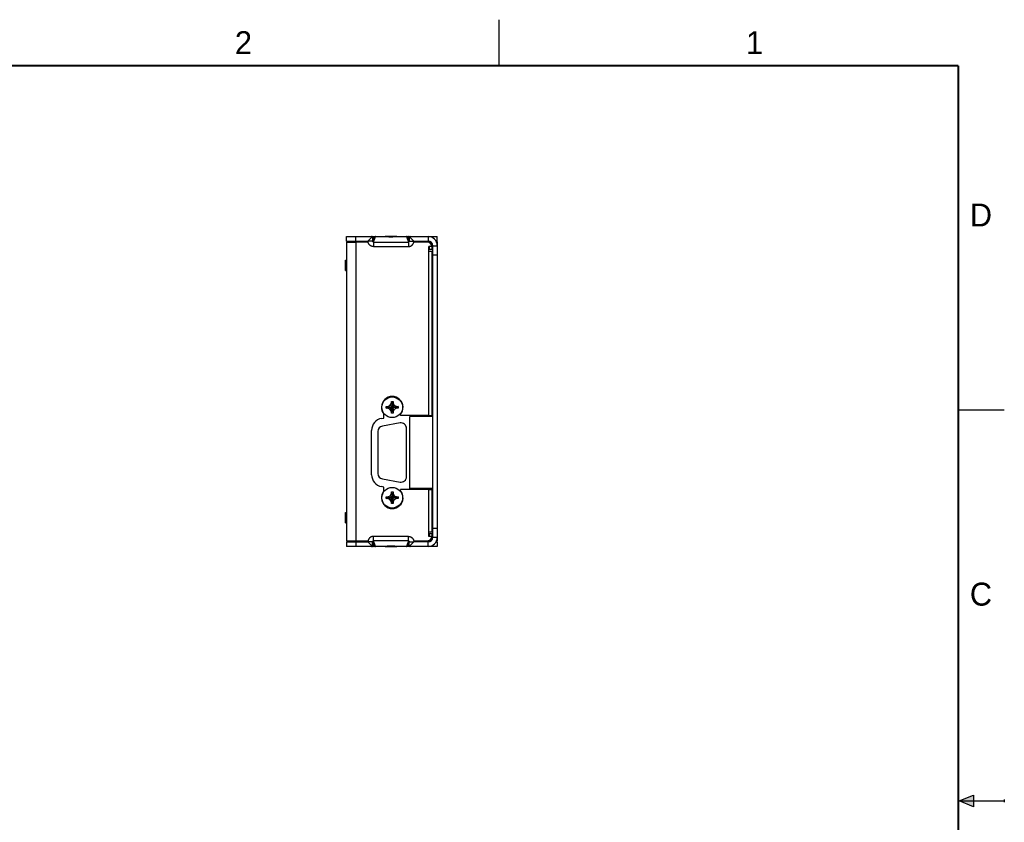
# Model space of a CAD drawing. Header units: inches. Extents: x 0 to 22, y 0 to 17.
# Tile 9 of 9: x 11.3 to 22, y 8.3 to 17. Entities that reach past the tile are written whole.
import ezdxf

# ---------------------------------------------------------------- set-up
doc = ezdxf.new("R2010")
doc.units = ezdxf.units.IN
doc.header["$LTSCALE"] = 1.21
doc.header["$MEASUREMENT"] = 0
doc.layers.get('0').update_dxf_attribs({"linetype": 'CONTINUOUS'})
doc.styles.get("Standard").update_dxf_attribs({"font": 'txt', "width": 0.8})

msp = doc.modelspace()

# ---------------------------------------------------------------- hatches: boundary and pattern name
at = {"linetype": 'CONTINUOUS'}
msp.add_hatch(color=2, dxfattribs=at).paths.add_polyline_path([(21.6663, 8.5625), (21.6663, 8.4375), (21.51, 8.5)])

# ---------------------------------------------------------------- linework, layer by layer
at = {"color": 2, "linetype": 'CONTINUOUS'}
for p, q in [((16.5, 16.5), (16.5, 17)), ((22, 12.75), (21.5, 12.75)), ((21.51, 8.5), (21.6663, 8.5625)), ((21.51, 8.5), (22, 8.5)), ((21.6663, 8.4375), (21.51, 8.5)), ((21.6663, 8.5625), (21.6663, 8.4375)), ((22, 8.515), (22, 8.485))]:
    msp.add_line(p, q, dxfattribs=at)
at = {"color": 7, "linetype": 'CONTINUOUS'}
for p, q in [((14.8409, 14.591), (14.8409, 14.641)), ((14.8409, 14.641), (15.2574, 14.641)), ((14.8409, 14.591), (15.0735, 14.591)), ((14.8409, 14.5817), (14.8409, 11.3288)), ((14.8409, 14.5808), (14.8729, 14.5807)), ((14.8729, 14.5817), (14.8729, 14.5808)), ((14.9421, 14.5817), (14.8729, 14.5817)), ((14.8729, 14.5807), (14.9409, 14.5807)), ((14.9409, 14.5807), (14.9409, 11.3287)), ((15.0745, 14.5807), (14.9409, 14.5807)), ((14.9421, 14.5817), (14.9421, 14.5807)), ((15.0743, 14.5817), (14.9421, 14.5817)), ((15.1205, 14.6381), (15.0735, 14.591)), ((15.1234, 14.591), (15.0735, 14.591)), ((15.1234, 14.591), (15.1374, 14.631)), ((15.1234, 14.631), (15.1234, 14.591)), ((15.1234, 14.631), (15.1374, 14.631)), ((15.1334, 14.581), (15.1543, 14.6409)), ((15.1334, 14.581), (15.1334, 14.5316)), ((15.1334, 14.581), (15.5135, 14.581)), ((15.1543, 14.641), (15.1543, 14.6409)), ((15.1543, 14.641), (15.1543, 14.641)), ((15.1543, 14.6409), (15.2614, 14.6409)), ((15.3875, 14.641), (15.2594, 14.641)), ((15.3855, 14.6409), (15.4925, 14.6409)), ((15.3895, 14.641), (15.8284, 14.641)), ((15.4925, 14.641), (15.4925, 14.641)), ((15.4935, 14.641), (15.4925, 14.641)), ((15.4925, 14.6409), (15.5135, 14.581)), ((15.4971, 14.641), (15.4967, 14.641)), ((15.4992, 14.641), (15.4971, 14.641)), ((15.5094, 14.631), (15.5234, 14.591)), ((15.5094, 14.631), (15.5234, 14.631)), ((15.5135, 14.581), (15.5135, 14.5316)), ((15.5234, 14.631), (15.5234, 14.591)), ((15.5234, 14.591), (15.5733, 14.591)), ((15.5264, 14.6381), (15.5733, 14.591)), ((15.7189, 14.5807), (15.5723, 14.5807)), ((15.7574, 14.5817), (15.5725, 14.5817)), ((15.5733, 14.591), (15.7284, 14.591)), ((15.7284, 14.641), (15.7284, 14.591)), ((15.7419, 14.5815), (15.7419, 14.5751)), ((15.7577, 14.5815), (15.7419, 14.5815)), ((15.7576, 14.5815), (15.7419, 14.5815)), ((15.7439, 14.5817), (15.7439, 14.5815)), ((15.7576, 14.5815), (15.7498, 14.5815)), ((15.8284, 14.591), (15.815, 14.591)), ((15.8289, 14.5817), (15.8197, 14.5817)), ((15.8287, 14.5816), (15.8198, 14.5816)), ((15.821, 14.5786), (15.821, 14.5816)), ((15.8284, 14.591), (15.8284, 14.641)), ((15.8287, 14.5816), (15.8289, 14.5816)), ((15.8289, 11.3296), (15.8289, 14.5817)), ((15.1334, 14.5316), (15.5135, 14.5316)), ((15.7369, 12.6937), (15.7369, 14.5307)), ((15.7689, 14.5307), (15.7369, 14.5307)), ((15.7369, 14.502), (15.7784, 14.502)), ((15.7369, 14.4807), (15.7689, 14.4807)), ((15.7419, 14.502), (15.7419, 14.5307)), ((15.7739, 14.5354), (15.7687, 14.5354)), ((15.7689, 14.4807), (15.7689, 12.6937)), ((15.7739, 14.5617), (15.7739, 14.5355)), ((15.7739, 14.502), (15.7739, 14.5354)), ((15.7779, 14.502), (15.7779, 14.5481)), ((15.7784, 11.369), (15.7784, 14.541)), ((15.7784, 14.541), (15.8284, 14.541)), ((15.8284, 14.541), (15.8284, 11.369)), ((14.8284, 14.271), (14.8284, 14.383)), ((14.8284, 14.383), (14.8409, 14.383)), ((15.7784, 14.441), (15.8284, 14.441)), ((14.8284, 14.271), (14.8409, 14.271)), ((15.7689, 14.252), (15.7784, 14.252)), ((15.7784, 14.202), (15.7689, 14.202)), ((15.7739, 12.681), (15.7739, 14.202)), ((15.7779, 12.681), (15.7779, 14.202)), ((15.2734, 12.7917), (15.2914, 12.7917)), ((15.2734, 12.7917), (15.3374, 12.7827)), ((15.2734, 12.7737), (15.2734, 12.7917)), ((15.2734, 12.7737), (15.3374, 12.7827)), ((15.2914, 12.7737), (15.2734, 12.7737)), ((15.2914, 12.7917), (15.3149, 12.8052)), ((15.2914, 12.7917), (15.3374, 12.7827)), ((15.2914, 12.7737), (15.3374, 12.7827)), ((15.3149, 12.7602), (15.2914, 12.7737)), ((15.3149, 12.8052), (15.3284, 12.8287)), ((15.3149, 12.8052), (15.3374, 12.7827)), ((15.3149, 12.7602), (15.3374, 12.7827)), ((15.3284, 12.7367), (15.3149, 12.7602)), ((15.3284, 12.8467), (15.3464, 12.8467)), ((15.3284, 12.8287), (15.3284, 12.8467)), ((15.3284, 12.8467), (15.3374, 12.7827)), ((15.3284, 12.8287), (15.3374, 12.7827)), ((15.3284, 12.7187), (15.3374, 12.7827)), ((15.3284, 12.7367), (15.3374, 12.7827)), ((15.3464, 12.8467), (15.3374, 12.7827)), ((15.3464, 12.8287), (15.3374, 12.7827)), ((15.36, 12.8052), (15.3374, 12.7827)), ((15.3834, 12.7917), (15.3374, 12.7827)), ((15.4014, 12.7917), (15.3374, 12.7827)), ((15.4014, 12.7737), (15.3374, 12.7827)), ((15.3834, 12.7737), (15.3374, 12.7827)), ((15.36, 12.7602), (15.3374, 12.7827)), ((15.3464, 12.7367), (15.3374, 12.7827)), ((15.3464, 12.7187), (15.3374, 12.7827)), ((15.3464, 12.8467), (15.3464, 12.8287)), ((15.3464, 12.8287), (15.36, 12.8052)), ((15.36, 12.7602), (15.3464, 12.7367)), ((15.36, 12.8052), (15.3834, 12.7917)), ((15.3834, 12.7737), (15.36, 12.7602)), ((15.3834, 12.7917), (15.4014, 12.7917)), ((15.4014, 12.7737), (15.3834, 12.7737)), ((15.4014, 12.7917), (15.4014, 12.7737)), ((15.222, 12.6618), (15.2472, 12.6662)), ((15.2472, 12.6662), (15.2472, 12.7156)), ((15.3284, 12.7187), (15.3284, 12.7367)), ((15.3464, 12.7187), (15.3284, 12.7187)), ((15.3464, 12.7367), (15.3464, 12.7187)), ((15.4276, 12.6937), (15.4276, 12.7156)), ((15.7369, 12.6937), (15.4276, 12.6937)), ((15.7784, 12.681), (15.5284, 12.681)), ((15.5284, 11.901), (15.5284, 12.681)), ((15.5844, 12.681), (15.5844, 12.6937)), ((15.7369, 12.6937), (15.7689, 12.6937)), ((15.7419, 12.681), (15.7419, 12.6937)), ((15.4237, 12.6121), (15.2307, 12.5781)), ((15.2307, 12.5782), (15.2307, 12.5781)), ((15.4237, 12.6122), (15.4237, 12.6121)), ((15.4929, 12.0272), (15.4929, 12.554)), ((15.1129, 12.0496), (15.1129, 12.5318)), ((15.1819, 12.52), (15.1819, 12.0612)), ((15.2472, 11.9151), (15.222, 11.9196)), ((15.2307, 12.0031), (15.4237, 11.9691)), ((15.2472, 11.8658), (15.2472, 11.9151)), ((15.7784, 11.901), (15.5284, 11.901)), ((15.5844, 11.8877), (15.5844, 11.901)), ((15.7419, 11.8877), (15.7419, 11.901)), ((15.7739, 11.708), (15.7739, 11.901)), ((15.7779, 11.708), (15.7779, 11.901)), ((15.2734, 11.8077), (15.2914, 11.8077)), ((15.2734, 11.8077), (15.3374, 11.7987)), ((15.2734, 11.7897), (15.2734, 11.8077)), ((15.2734, 11.7897), (15.3374, 11.7987)), ((15.2914, 11.7897), (15.2734, 11.7897)), ((15.2914, 11.8077), (15.3149, 11.8212)), ((15.2914, 11.8077), (15.3374, 11.7987)), ((15.2914, 11.7897), (15.3374, 11.7987)), ((15.3149, 11.7762), (15.2914, 11.7897)), ((15.3149, 11.8212), (15.3284, 11.8447)), ((15.3149, 11.8212), (15.3374, 11.7987)), ((15.3149, 11.7762), (15.3374, 11.7987)), ((15.3284, 11.8627), (15.3464, 11.8627)), ((15.3284, 11.8627), (15.3374, 11.7987)), ((15.3284, 11.8447), (15.3284, 11.8627)), ((15.3284, 11.8447), (15.3374, 11.7987)), ((15.3284, 11.7347), (15.3374, 11.7987)), ((15.3284, 11.7527), (15.3374, 11.7987)), ((15.3464, 11.8627), (15.3374, 11.7987)), ((15.3464, 11.8447), (15.3374, 11.7987)), ((15.36, 11.8212), (15.3374, 11.7987)), ((15.3834, 11.8077), (15.3374, 11.7987)), ((15.4014, 11.8077), (15.3374, 11.7987)), ((15.4014, 11.7897), (15.3374, 11.7987)), ((15.3834, 11.7897), (15.3374, 11.7987)), ((15.36, 11.7762), (15.3374, 11.7987)), ((15.3464, 11.7527), (15.3374, 11.7987)), ((15.3464, 11.7347), (15.3374, 11.7987)), ((15.3464, 11.8627), (15.3464, 11.8447)), ((15.3464, 11.8447), (15.36, 11.8212)), ((15.36, 11.8212), (15.3834, 11.8077)), ((15.3834, 11.7897), (15.36, 11.7762)), ((15.3834, 11.8077), (15.4014, 11.8077)), ((15.4014, 11.7897), (15.3834, 11.7897)), ((15.4014, 11.8077), (15.4014, 11.7897)), ((15.7369, 11.8877), (15.4276, 11.8877)), ((15.4276, 11.8658), (15.4276, 11.8877)), ((15.7369, 11.8877), (15.7689, 11.8877)), ((15.7369, 11.3787), (15.7369, 11.8877)), ((15.7689, 11.8877), (15.7689, 11.4287)), ((15.3284, 11.7527), (15.3149, 11.7762)), ((15.3284, 11.7347), (15.3284, 11.7527)), ((15.3464, 11.7347), (15.3284, 11.7347)), ((15.36, 11.7762), (15.3464, 11.7527)), ((15.3464, 11.7527), (15.3464, 11.7347)), ((15.7784, 11.708), (15.7689, 11.708)), ((14.8284, 11.639), (14.8409, 11.639)), ((14.8284, 11.527), (14.8284, 11.639)), ((15.7689, 11.658), (15.7784, 11.658)), ((14.8284, 11.527), (14.8409, 11.527)), ((15.7784, 11.469), (15.8284, 11.469)), ((15.5135, 11.3784), (15.1334, 11.3784)), ((15.1334, 11.329), (15.1334, 11.3784)), ((15.5135, 11.329), (15.5135, 11.3784)), ((15.7369, 11.4287), (15.7689, 11.4287)), ((15.7369, 11.408), (15.7784, 11.408)), ((15.7689, 11.3787), (15.7369, 11.3787)), ((15.7419, 11.3787), (15.7419, 11.408)), ((15.7739, 11.3754), (15.7688, 11.3754)), ((15.7739, 11.3483), (15.7739, 11.408)), ((15.7779, 11.3619), (15.7779, 11.408)), ((15.7784, 11.369), (15.8284, 11.369)), ((14.8409, 11.3288), (14.8729, 11.3287)), ((14.8409, 11.319), (15.0735, 11.319)), ((14.8409, 11.319), (14.8409, 11.269)), ((15.2574, 11.269), (14.8409, 11.269)), ((14.8729, 11.3287), (14.9409, 11.3287)), ((14.9409, 11.3287), (15.0744, 11.3287)), ((15.1234, 11.319), (15.0735, 11.319)), ((15.1205, 11.2719), (15.0735, 11.319)), ((15.1374, 11.279), (15.1234, 11.319)), ((15.1234, 11.279), (15.1234, 11.319)), ((15.1374, 11.279), (15.1234, 11.279)), ((15.5135, 11.329), (15.1334, 11.329)), ((15.1543, 11.2691), (15.1334, 11.329)), ((15.1476, 11.269), (15.1498, 11.269)), ((15.1498, 11.269), (15.1502, 11.269)), ((15.1533, 11.269), (15.1543, 11.269)), ((15.2614, 11.2691), (15.1543, 11.2691)), ((15.1543, 11.269), (15.1543, 11.269)), ((15.2594, 11.269), (15.3875, 11.269)), ((15.4925, 11.2691), (15.3855, 11.2691)), ((15.8284, 11.269), (15.3895, 11.269)), ((15.5135, 11.329), (15.4925, 11.2691)), ((15.4925, 11.269), (15.4925, 11.2691)), ((15.4925, 11.269), (15.4925, 11.269)), ((15.5234, 11.319), (15.5094, 11.279)), ((15.5234, 11.279), (15.5094, 11.279)), ((15.5234, 11.319), (15.5733, 11.319)), ((15.5234, 11.279), (15.5234, 11.319)), ((15.5264, 11.2719), (15.5733, 11.319)), ((15.5725, 11.3287), (15.7189, 11.3287)), ((15.7284, 11.319), (15.5733, 11.319)), ((15.7284, 11.269), (15.7284, 11.319)), ((15.7419, 11.3297), (15.7288, 11.3297)), ((15.7419, 11.3295), (15.7419, 11.3343)), ((15.759, 11.3295), (15.7419, 11.3295)), ((15.815, 11.319), (15.8284, 11.319)), ((15.8287, 11.3296), (15.8203, 11.3296)), ((15.821, 11.3296), (15.821, 11.3314)), ((15.8284, 11.319), (15.8284, 11.269)), ((15.8287, 11.3296), (15.8289, 11.3296))]:
    msp.add_line(p, q, dxfattribs=at)
at = {"color": 7, "linetype": 'CONTINUOUS', "const_width": 0.02}
for points in [[(21.5, 16.5), (0.5, 16.5)], [(21.5, 0.5), (21.5, 16.5)]]:
    msp.add_lwpolyline(points, dxfattribs=at)
at = {"color": 7, "linetype": 'CONTINUOUS'}
for points in [[(15.1543, 14.641), (15.1532, 14.641), (15.1525, 14.641), (15.1519, 14.641)], [(15.4967, 14.641), (15.4958, 14.641), (15.4953, 14.641), (15.4948, 14.641), (15.4942, 14.641), (15.4935, 14.641)], [(15.1502, 11.269), (15.151, 11.269), (15.1515, 11.269), (15.1521, 11.269), (15.1526, 11.269), (15.1533, 11.269)], [(15.4925, 11.269), (15.4936, 11.269), (15.4943, 11.269), (15.4949, 11.269)]]:
    msp.add_lwpolyline(points, dxfattribs=at)
for centre in [(15.3374, 12.7827), (15.3374, 11.7987)]:
    msp.add_circle(centre, 0.1125, dxfattribs=at)
for centre, radius, start, end in [((15.7189, 14.5307), 0.05, 0, 90), ((15.7284, 14.541), 0.1, 0, 90), ((15.7284, 14.541), 0.05, 0, 90), ((15.3374, 12.7827), 0.118, 319.84132, 220.15868), ((15.2449, 12.5318), 0.132, 100, 180), ((15.2409, 12.52), 0.059, 100, 180), ((15.4339, 12.554), 0.059, 0, 100), ((15.2449, 12.0496), 0.132, 180, 260), ((15.2409, 12.0612), 0.059, 180, 260), ((15.4339, 12.0272), 0.059, 260, 360), ((15.3374, 11.7987), 0.118, 139.84132, 40.15868), ((15.7189, 11.3787), 0.05, 270, 360), ((15.7284, 11.369), 0.1, 270, 360), ((15.7284, 11.369), 0.05, 270, 360)]:
    msp.add_arc(centre, radius, start, end, dxfattribs=at)
for points, knots in [([(14.9409, 14.591), (14.9407, 14.5957), (14.9432, 14.6046), (14.9415, 14.6177), (14.9413, 14.6297), (14.941, 14.6373), (14.9409, 14.641)], [0, 0, 0, 0, 0.2805013, 0.5413, 0.7806285, 1, 1, 1, 1]), ([(15.1334, 14.5316), (15.1318, 14.5316), (15.1287, 14.5318), (15.124, 14.5323), (15.1194, 14.5333), (15.1149, 14.5346), (15.1105, 14.5362), (15.1062, 14.5382), (15.1021, 14.5405), (15.0982, 14.5431), (15.0946, 14.546), (15.0911, 14.5491), (15.0879, 14.5526), (15.085, 14.5562), (15.0824, 14.5601), (15.0801, 14.5642), (15.0781, 14.5684), (15.0765, 14.5728), (15.0752, 14.5773), (15.0742, 14.5818), (15.0737, 14.5864), (15.0735, 14.5895), (15.0735, 14.591)], [0, 0, 0, 0, 0.050081, 0.1003358, 0.1506053, 0.2007282, 0.2508606, 0.3011411, 0.3514118, 0.4015108, 0.4515754, 0.5017684, 0.551943, 0.6019505, 0.6519637, 0.7020878, 0.7521391, 0.8019416, 0.8516009, 0.9012638, 0.9508283, 1, 1, 1, 1]), ([(15.1205, 14.6381), (15.1202, 14.6383), (15.1196, 14.6389), (15.1187, 14.6395), (15.1176, 14.6401), (15.1165, 14.6405), (15.1155, 14.6408), (15.1144, 14.641), (15.1137, 14.641), (15.1134, 14.641)], [0, 0, 0, 0, 0.1461896, 0.297159, 0.4488786, 0.5986955, 0.7425335, 0.877557, 1, 1, 1, 1]), ([(15.1234, 14.631), (15.1234, 14.6314), (15.1234, 14.6321), (15.1232, 14.6332), (15.1229, 14.6343), (15.1225, 14.6353), (15.1219, 14.6363), (15.1213, 14.6372), (15.1208, 14.6378), (15.1205, 14.6381)], [0, 0, 0, 0, 0.1428623, 0.2858697, 0.4285825, 0.5716144, 0.714293, 0.8572336, 1, 1, 1, 1]), ([(15.1334, 14.581), (15.133, 14.581), (15.1322, 14.581), (15.131, 14.5813), (15.1298, 14.5816), (15.1287, 14.5821), (15.1277, 14.5827), (15.1268, 14.5835), (15.1259, 14.5843), (15.1252, 14.5853), (15.1246, 14.5863), (15.1241, 14.5874), (15.1237, 14.5886), (15.1235, 14.5898), (15.1234, 14.5906), (15.1234, 14.591)], [0, 0, 0, 0, 0.0763837, 0.1527006, 0.2288749, 0.3051836, 0.3814188, 0.4579658, 0.5345358, 0.6115184, 0.6886003, 0.7661111, 0.8437745, 0.921784, 1, 1, 1, 1]), ([(15.1274, 14.641), (15.1278, 14.641), (15.1286, 14.641), (15.1298, 14.6407), (15.131, 14.6404), (15.1321, 14.6399), (15.1331, 14.6392), (15.1341, 14.6385), (15.1349, 14.6376), (15.1357, 14.6367), (15.1363, 14.6357), (15.1368, 14.6346), (15.1371, 14.6334), (15.1374, 14.6322), (15.1374, 14.6314), (15.1374, 14.631)], [0, 0, 0, 0, 0.0768649, 0.1537331, 0.2306079, 0.3074921, 0.3843879, 0.461297, 0.5382201, 0.6151572, 0.6921075, 0.7690695, 0.8460408, 0.9230187, 1, 1, 1, 1]), ([(15.1374, 14.631), (15.1376, 14.6313), (15.138, 14.6318), (15.1387, 14.6326), (15.1393, 14.6333), (15.1399, 14.6339), (15.1405, 14.6345), (15.1411, 14.635), (15.1417, 14.6355), (15.1423, 14.636), (15.1429, 14.6364), (15.1434, 14.6368), (15.1439, 14.6371), (15.1444, 14.6375), (15.1449, 14.6378), (15.1454, 14.638), (15.1458, 14.6383), (15.1463, 14.6385), (15.1467, 14.6387), (15.1471, 14.6389), (15.1475, 14.6391), (15.1478, 14.6393), (15.1482, 14.6394), (15.1485, 14.6396), (15.1489, 14.6397), (15.1492, 14.6398), (15.1495, 14.6399), (15.1498, 14.64), (15.1501, 14.6401), (15.1503, 14.6402), (15.1506, 14.6403), (15.1509, 14.6404), (15.1511, 14.6404), (15.1514, 14.6405), (15.1516, 14.6405), (15.1518, 14.6406), (15.152, 14.6406), (15.152, 14.6406)], [0, 0, 0, 0, 0.0578189, 0.1129709, 0.1655318, 0.2155939, 0.2632467, 0.3085857, 0.3517078, 0.3927103, 0.4316923, 0.4687539, 0.5039914, 0.5374996, 0.569368, 0.599683, 0.6285297, 0.6559865, 0.6821333, 0.7070445, 0.7307935, 0.7534387, 0.7750497, 0.7956924, 0.815438, 0.834334, 0.8524013, 0.869701, 0.8863062, 0.9022895, 0.917735, 0.9326835, 0.9471057, 0.9609854, 0.9743899, 0.9873807, 1, 1, 1, 1]), ([(15.152, 14.6406), (15.1521, 14.6407), (15.1523, 14.6407), (15.1525, 14.6407), (15.1527, 14.6408), (15.1529, 14.6408), (15.1531, 14.6408), (15.1534, 14.6408), (15.1536, 14.6409), (15.1539, 14.6409), (15.1541, 14.6409), (15.1542, 14.6409), (15.1543, 14.6409)], [0, 0, 0, 0, 0.096159, 0.190005, 0.2840018, 0.3796253, 0.478534, 0.5821047, 0.6904688, 0.8008894, 0.9075107, 1, 1, 1, 1]), ([(15.2574, 14.641), (15.2576, 14.641), (15.258, 14.641), (15.2587, 14.641), (15.2591, 14.641), (15.2594, 14.641)], [0, 0, 0, 0, 0.3261005, 0.6593786, 1, 1, 1, 1]), ([(15.2594, 14.641), (15.2596, 14.641), (15.26, 14.6409), (15.2607, 14.6409), (15.2612, 14.6409), (15.2614, 14.6409)], [0, 0, 0, 0, 0.3267654, 0.6601052, 1, 1, 1, 1]), ([(15.2614, 14.6409), (15.2647, 14.6407), (15.2714, 14.6403), (15.2814, 14.6399), (15.2915, 14.6395), (15.3019, 14.6393), (15.3125, 14.6391), (15.3234, 14.6391), (15.3343, 14.6391), (15.345, 14.6393), (15.3554, 14.6395), (15.3655, 14.6399), (15.3755, 14.6403), (15.3821, 14.6407), (15.3855, 14.6409)], [0, 0, 0, 0, 0.0801206, 0.1608179, 0.2422344, 0.3245123, 0.4119792, 0.5000006, 0.588022, 0.6754888, 0.7577665, 0.8391828, 0.9198798, 1, 1, 1, 1]), ([(15.3855, 14.6409), (15.3857, 14.6409), (15.3861, 14.6409), (15.3868, 14.6409), (15.3873, 14.641), (15.3875, 14.641)], [0, 0, 0, 0, 0.3398948, 0.6732346, 1, 1, 1, 1]), ([(15.3875, 14.641), (15.3877, 14.641), (15.3882, 14.641), (15.3888, 14.641), (15.3893, 14.641), (15.3895, 14.641)], [0, 0, 0, 0, 0.3406213, 0.6738995, 1, 1, 1, 1]), ([(15.4925, 14.641), (15.4925, 14.641), (15.4925, 14.641), (15.4925, 14.6409), (15.4925, 14.6409), (15.4925, 14.6409)], [0, 0, 0, 0, 0.0764311, 0.4215976, 1, 1, 1, 1]), ([(15.4925, 14.6409), (15.4926, 14.6409), (15.4927, 14.6409), (15.493, 14.6409), (15.4931, 14.6409), (15.4932, 14.6409)], [0, 0, 0, 0, 0.2994448, 0.6422863, 1, 1, 1, 1]), ([(15.4932, 14.6409), (15.4933, 14.6409), (15.4934, 14.6408), (15.4936, 14.6408), (15.4938, 14.6408), (15.494, 14.6408), (15.4942, 14.6407), (15.4944, 14.6407), (15.4946, 14.6407), (15.4948, 14.6406), (15.4951, 14.6406), (15.4953, 14.6405), (15.4955, 14.6405), (15.4957, 14.6404), (15.496, 14.6404), (15.4962, 14.6403), (15.4965, 14.6402), (15.4967, 14.6402), (15.497, 14.6401), (15.4973, 14.64), (15.4976, 14.6399), (15.4979, 14.6398), (15.4982, 14.6396), (15.4985, 14.6395), (15.4988, 14.6394), (15.4992, 14.6392), (15.4995, 14.639), (15.4999, 14.6389), (15.5003, 14.6387), (15.5007, 14.6385), (15.5012, 14.6382), (15.5016, 14.638), (15.5021, 14.6377), (15.5025, 14.6374), (15.503, 14.6371), (15.5036, 14.6367), (15.5041, 14.6363), (15.5046, 14.6359), (15.5052, 14.6355), (15.5058, 14.635), (15.5064, 14.6344), (15.507, 14.6339), (15.5076, 14.6332), (15.5082, 14.6326), (15.5088, 14.6318), (15.5092, 14.6313), (15.5094, 14.631)], [0, 0, 0, 0, 0.0116814, 0.0229709, 0.0338122, 0.0442932, 0.0545673, 0.0648046, 0.0751586, 0.0858238, 0.0967987, 0.1080797, 0.1196868, 0.1316774, 0.1441451, 0.1571133, 0.1705741, 0.184524, 0.199, 0.2140518, 0.2297331, 0.2461163, 0.2632576, 0.2811803, 0.2999235, 0.3195445, 0.3400985, 0.3616514, 0.384257, 0.4079756, 0.4328743, 0.459021, 0.4864878, 0.5153466, 0.5456738, 0.577549, 0.6110541, 0.6462755, 0.6832985, 0.7222094, 0.763094, 0.8060367, 0.8511207, 0.8984239, 0.9480289, 1, 1, 1, 1]), ([(15.5194, 14.641), (15.519, 14.641), (15.5182, 14.641), (15.517, 14.6407), (15.5159, 14.6404), (15.5148, 14.6399), (15.5137, 14.6392), (15.5128, 14.6385), (15.5119, 14.6376), (15.5112, 14.6367), (15.5106, 14.6357), (15.5101, 14.6346), (15.5097, 14.6334), (15.5095, 14.6322), (15.5094, 14.6314), (15.5094, 14.631)], [0, 0, 0, 0, 0.0768648, 0.1537331, 0.2306079, 0.3074921, 0.3843879, 0.461297, 0.5382201, 0.6151572, 0.6921075, 0.7690695, 0.8460408, 0.9230187, 1, 1, 1, 1]), ([(15.5135, 14.5316), (15.5151, 14.5316), (15.5182, 14.5318), (15.5228, 14.5323), (15.5274, 14.5333), (15.532, 14.5346), (15.5364, 14.5362), (15.5406, 14.5382), (15.5447, 14.5405), (15.5486, 14.5431), (15.5523, 14.546), (15.5557, 14.5491), (15.5589, 14.5526), (15.5619, 14.5562), (15.5645, 14.5601), (15.5668, 14.5642), (15.5688, 14.5684), (15.5704, 14.5728), (15.5717, 14.5773), (15.5726, 14.5818), (15.5732, 14.5864), (15.5733, 14.5895), (15.5734, 14.591)], [0, 0, 0, 0, 0.050081, 0.1003358, 0.1506053, 0.2007282, 0.2508606, 0.3011411, 0.3514118, 0.4015108, 0.4515754, 0.5017684, 0.551943, 0.6019505, 0.6519637, 0.7020878, 0.7521391, 0.8019416, 0.8516009, 0.9012638, 0.9508283, 1, 1, 1, 1]), ([(15.5135, 14.581), (15.5139, 14.581), (15.5147, 14.581), (15.5159, 14.5813), (15.517, 14.5816), (15.5181, 14.5821), (15.5191, 14.5827), (15.5201, 14.5835), (15.5209, 14.5843), (15.5217, 14.5853), (15.5223, 14.5863), (15.5228, 14.5874), (15.5232, 14.5886), (15.5234, 14.5898), (15.5234, 14.5906), (15.5234, 14.591)], [0, 0, 0, 0, 0.0763837, 0.1527006, 0.2288749, 0.3051836, 0.3814188, 0.4579658, 0.5345358, 0.6115184, 0.6886003, 0.7661111, 0.8437745, 0.921784, 1, 1, 1, 1]), ([(15.5264, 14.6381), (15.5261, 14.6378), (15.5256, 14.6372), (15.5249, 14.6363), (15.5244, 14.6353), (15.524, 14.6343), (15.5237, 14.6332), (15.5235, 14.6321), (15.5234, 14.6314), (15.5234, 14.631)], [0, 0, 0, 0, 0.1427664, 0.285707, 0.4283856, 0.5714175, 0.7141303, 0.8571377, 1, 1, 1, 1]), ([(15.5334, 14.641), (15.5331, 14.641), (15.5325, 14.641), (15.5314, 14.6408), (15.5303, 14.6405), (15.5292, 14.6401), (15.5282, 14.6395), (15.5272, 14.6389), (15.5266, 14.6383), (15.5264, 14.6381)], [0, 0, 0, 0, 0.1215625, 0.2562363, 0.4001092, 0.5502089, 0.702316, 0.8536363, 1, 1, 1, 1]), ([(15.1334, 11.3784), (15.1318, 11.3784), (15.1287, 11.3782), (15.124, 11.3777), (15.1194, 11.3767), (15.1149, 11.3754), (15.1105, 11.3738), (15.1062, 11.3718), (15.1021, 11.3695), (15.0982, 11.3669), (15.0946, 11.364), (15.0911, 11.3609), (15.0879, 11.3574), (15.085, 11.3538), (15.0824, 11.3499), (15.0801, 11.3458), (15.0781, 11.3416), (15.0765, 11.3372), (15.0752, 11.3327), (15.0742, 11.3282), (15.0737, 11.3236), (15.0735, 11.3205), (15.0735, 11.319)], [0, 0, 0, 0, 0.050081, 0.1003358, 0.1506053, 0.2007282, 0.2508606, 0.3011411, 0.3514118, 0.4015108, 0.4515754, 0.5017684, 0.551943, 0.6019505, 0.6519637, 0.7020878, 0.7521391, 0.8019416, 0.8516009, 0.9012638, 0.9508283, 1, 1, 1, 1]), ([(15.5135, 11.3784), (15.5151, 11.3784), (15.5182, 11.3782), (15.5228, 11.3777), (15.5274, 11.3767), (15.532, 11.3754), (15.5364, 11.3738), (15.5406, 11.3718), (15.5447, 11.3695), (15.5486, 11.3669), (15.5523, 11.364), (15.5557, 11.3609), (15.5589, 11.3574), (15.5619, 11.3538), (15.5645, 11.3499), (15.5668, 11.3458), (15.5688, 11.3416), (15.5704, 11.3372), (15.5717, 11.3327), (15.5726, 11.3282), (15.5732, 11.3236), (15.5733, 11.3205), (15.5734, 11.319)], [0, 0, 0, 0, 0.050081, 0.1003358, 0.1506053, 0.2007282, 0.2508606, 0.3011411, 0.3514118, 0.4015108, 0.4515754, 0.5017684, 0.551943, 0.6019505, 0.6519637, 0.7020878, 0.7521391, 0.8019416, 0.8516009, 0.9012638, 0.9508283, 1, 1, 1, 1]), ([(14.9409, 11.319), (14.9407, 11.3143), (14.9432, 11.3054), (14.9415, 11.2923), (14.9413, 11.2803), (14.941, 11.2727), (14.9409, 11.269)], [0, 0, 0, 0, 0.2805013, 0.5413, 0.7806285, 1, 1, 1, 1]), ([(15.1134, 11.269), (15.1137, 11.269), (15.1144, 11.269), (15.1154, 11.2692), (15.1165, 11.2695), (15.1176, 11.2699), (15.1187, 11.2705), (15.1196, 11.2711), (15.1202, 11.2717), (15.1205, 11.2719)], [0, 0, 0, 0, 0.1216094, 0.2563015, 0.4001722, 0.5502565, 0.702343, 0.8536451, 1, 1, 1, 1]), ([(15.1205, 11.2719), (15.1208, 11.2722), (15.1213, 11.2728), (15.1219, 11.2737), (15.1225, 11.2747), (15.1229, 11.2757), (15.1232, 11.2768), (15.1234, 11.2779), (15.1234, 11.2786), (15.1234, 11.279)], [0, 0, 0, 0, 0.1427664, 0.285707, 0.4283856, 0.5714175, 0.7141303, 0.8571377, 1, 1, 1, 1]), ([(15.1334, 11.329), (15.133, 11.329), (15.1322, 11.329), (15.131, 11.3287), (15.1298, 11.3284), (15.1287, 11.3279), (15.1277, 11.3273), (15.1268, 11.3265), (15.1259, 11.3257), (15.1252, 11.3247), (15.1246, 11.3237), (15.1241, 11.3226), (15.1237, 11.3214), (15.1235, 11.3202), (15.1234, 11.3194), (15.1234, 11.319)], [0, 0, 0, 0, 0.0763837, 0.1527006, 0.2288749, 0.3051836, 0.3814188, 0.4579658, 0.5345358, 0.6115184, 0.6886003, 0.7661111, 0.8437745, 0.921784, 1, 1, 1, 1]), ([(15.1274, 11.269), (15.1278, 11.269), (15.1286, 11.269), (15.1298, 11.2693), (15.131, 11.2696), (15.1321, 11.2701), (15.1331, 11.2708), (15.1341, 11.2715), (15.1349, 11.2724), (15.1357, 11.2733), (15.1363, 11.2743), (15.1368, 11.2754), (15.1371, 11.2766), (15.1374, 11.2778), (15.1374, 11.2786), (15.1374, 11.279)], [0, 0, 0, 0, 0.0768648, 0.1537331, 0.2306079, 0.3074921, 0.3843879, 0.461297, 0.5382201, 0.6151572, 0.6921075, 0.7690695, 0.8460408, 0.9230187, 1, 1, 1, 1]), ([(15.1537, 11.2691), (15.1536, 11.2691), (15.1534, 11.2692), (15.1532, 11.2692), (15.153, 11.2692), (15.1528, 11.2692), (15.1526, 11.2693), (15.1524, 11.2693), (15.1522, 11.2693), (15.152, 11.2694), (15.1518, 11.2694), (15.1516, 11.2695), (15.1514, 11.2695), (15.1511, 11.2696), (15.1509, 11.2696), (15.1507, 11.2697), (15.1504, 11.2698), (15.1501, 11.2698), (15.1499, 11.2699), (15.1496, 11.27), (15.1493, 11.2701), (15.149, 11.2702), (15.1487, 11.2704), (15.1484, 11.2705), (15.148, 11.2706), (15.1477, 11.2708), (15.1473, 11.271), (15.1469, 11.2711), (15.1465, 11.2713), (15.1461, 11.2715), (15.1457, 11.2718), (15.1453, 11.272), (15.1448, 11.2723), (15.1443, 11.2726), (15.1438, 11.2729), (15.1433, 11.2733), (15.1428, 11.2737), (15.1422, 11.2741), (15.1417, 11.2745), (15.1411, 11.275), (15.1405, 11.2756), (15.1399, 11.2761), (15.1393, 11.2768), (15.1386, 11.2774), (15.138, 11.2782), (15.1376, 11.2787), (15.1374, 11.279)], [0, 0, 0, 0, 0.0116814, 0.0229709, 0.0338122, 0.0442932, 0.0545673, 0.0648046, 0.0751586, 0.0858238, 0.0967987, 0.1080797, 0.1196868, 0.1316774, 0.1441451, 0.1571133, 0.1705741, 0.184524, 0.199, 0.2140518, 0.2297331, 0.2461163, 0.2632576, 0.2811803, 0.2999235, 0.3195445, 0.3400985, 0.3616514, 0.384257, 0.4079756, 0.4328743, 0.459021, 0.4864878, 0.5153466, 0.5456738, 0.577549, 0.6110541, 0.6462755, 0.6832985, 0.7222094, 0.763094, 0.8060367, 0.8511207, 0.8984239, 0.9480289, 1, 1, 1, 1]), ([(15.1543, 11.2691), (15.1542, 11.2691), (15.1541, 11.2691), (15.1539, 11.2691), (15.1537, 11.2691), (15.1537, 11.2691)], [0, 0, 0, 0, 0.2994448, 0.6422863, 1, 1, 1, 1]), ([(15.1543, 11.269), (15.1543, 11.269), (15.1543, 11.269), (15.1543, 11.2691), (15.1543, 11.2691), (15.1543, 11.2691)], [0, 0, 0, 0, 0.0764311, 0.4215976, 1, 1, 1, 1]), ([(15.2594, 11.269), (15.2591, 11.269), (15.2587, 11.269), (15.258, 11.269), (15.2576, 11.269), (15.2574, 11.269)], [0, 0, 0, 0, 0.3406213, 0.6738995, 1, 1, 1, 1]), ([(15.2614, 11.2691), (15.2612, 11.2691), (15.2607, 11.2691), (15.26, 11.2691), (15.2596, 11.269), (15.2594, 11.269)], [0, 0, 0, 0, 0.3398948, 0.6732346, 1, 1, 1, 1]), ([(15.3855, 11.2691), (15.3821, 11.2693), (15.3755, 11.2697), (15.3655, 11.2701), (15.3554, 11.2705), (15.345, 11.2707), (15.3343, 11.2709), (15.3234, 11.2709), (15.3125, 11.2709), (15.3019, 11.2707), (15.2915, 11.2705), (15.2814, 11.2701), (15.2714, 11.2697), (15.2647, 11.2693), (15.2614, 11.2691)], [0, 0, 0, 0, 0.0801206, 0.1608179, 0.2422344, 0.3245123, 0.4119792, 0.5000006, 0.588022, 0.6754888, 0.7577665, 0.8391828, 0.9198798, 1, 1, 1, 1]), ([(15.3875, 11.269), (15.3873, 11.269), (15.3868, 11.2691), (15.3861, 11.2691), (15.3857, 11.2691), (15.3855, 11.2691)], [0, 0, 0, 0, 0.3267654, 0.6601052, 1, 1, 1, 1]), ([(15.3895, 11.269), (15.3893, 11.269), (15.3888, 11.269), (15.3882, 11.269), (15.3877, 11.269), (15.3875, 11.269)], [0, 0, 0, 0, 0.3261005, 0.6593786, 1, 1, 1, 1]), ([(15.4948, 11.2694), (15.4947, 11.2693), (15.4946, 11.2693), (15.4944, 11.2693), (15.4942, 11.2692), (15.494, 11.2692), (15.4937, 11.2692), (15.4935, 11.2692), (15.4932, 11.2691), (15.493, 11.2691), (15.4928, 11.2691), (15.4926, 11.2691), (15.4925, 11.2691)], [0, 0, 0, 0, 0.096159, 0.190005, 0.2840018, 0.3796253, 0.478534, 0.5821047, 0.6904688, 0.8008894, 0.9075107, 1, 1, 1, 1]), ([(15.5094, 11.279), (15.5092, 11.2787), (15.5088, 11.2782), (15.5082, 11.2774), (15.5076, 11.2767), (15.5069, 11.2761), (15.5063, 11.2755), (15.5057, 11.275), (15.5051, 11.2745), (15.5045, 11.274), (15.504, 11.2736), (15.5034, 11.2732), (15.5029, 11.2729), (15.5024, 11.2725), (15.5019, 11.2722), (15.5015, 11.272), (15.501, 11.2717), (15.5006, 11.2715), (15.5002, 11.2713), (15.4998, 11.2711), (15.4994, 11.2709), (15.499, 11.2707), (15.4987, 11.2706), (15.4983, 11.2704), (15.498, 11.2703), (15.4977, 11.2702), (15.4974, 11.2701), (15.4971, 11.27), (15.4968, 11.2699), (15.4965, 11.2698), (15.4962, 11.2697), (15.496, 11.2696), (15.4957, 11.2696), (15.4955, 11.2695), (15.4953, 11.2695), (15.495, 11.2694), (15.4949, 11.2694), (15.4948, 11.2694)], [0, 0, 0, 0, 0.0578189, 0.1129709, 0.1655318, 0.2155939, 0.2632467, 0.3085857, 0.3517078, 0.3927103, 0.4316923, 0.4687539, 0.5039914, 0.5374996, 0.569368, 0.599683, 0.6285297, 0.6559865, 0.6821333, 0.7070445, 0.7307935, 0.7534387, 0.7750497, 0.7956924, 0.815438, 0.834334, 0.8524013, 0.869701, 0.8863062, 0.9022895, 0.917735, 0.9326835, 0.9471057, 0.9609854, 0.9743899, 0.9873807, 1, 1, 1, 1]), ([(15.5194, 11.269), (15.519, 11.269), (15.5182, 11.269), (15.517, 11.2693), (15.5159, 11.2696), (15.5148, 11.2701), (15.5137, 11.2708), (15.5128, 11.2715), (15.5119, 11.2724), (15.5112, 11.2733), (15.5106, 11.2743), (15.5101, 11.2754), (15.5097, 11.2766), (15.5095, 11.2778), (15.5094, 11.2786), (15.5094, 11.279)], [0, 0, 0, 0, 0.0768649, 0.1537331, 0.2306079, 0.3074921, 0.3843879, 0.461297, 0.5382201, 0.6151572, 0.6921075, 0.7690695, 0.8460408, 0.9230187, 1, 1, 1, 1]), ([(15.5135, 11.329), (15.5139, 11.329), (15.5147, 11.329), (15.5159, 11.3287), (15.517, 11.3284), (15.5181, 11.3279), (15.5191, 11.3273), (15.5201, 11.3265), (15.5209, 11.3257), (15.5217, 11.3247), (15.5223, 11.3237), (15.5228, 11.3226), (15.5232, 11.3214), (15.5234, 11.3202), (15.5234, 11.3194), (15.5234, 11.319)], [0, 0, 0, 0, 0.0763837, 0.1527006, 0.2288749, 0.3051836, 0.3814188, 0.4579658, 0.5345358, 0.6115184, 0.6886003, 0.7661111, 0.8437745, 0.921784, 1, 1, 1, 1]), ([(15.5234, 11.279), (15.5234, 11.2786), (15.5235, 11.2779), (15.5237, 11.2768), (15.524, 11.2757), (15.5244, 11.2747), (15.5249, 11.2737), (15.5256, 11.2728), (15.5261, 11.2722), (15.5264, 11.2719)], [0, 0, 0, 0, 0.1428623, 0.2858697, 0.4285825, 0.5716144, 0.714293, 0.8572336, 1, 1, 1, 1]), ([(15.5264, 11.2719), (15.5266, 11.2717), (15.5272, 11.2711), (15.5282, 11.2705), (15.5292, 11.2699), (15.5303, 11.2695), (15.5314, 11.2692), (15.5324, 11.269), (15.5331, 11.269), (15.5334, 11.269)], [0, 0, 0, 0, 0.1462162, 0.2972399, 0.4490201, 0.5988817, 0.7427256, 0.8776947, 1, 1, 1, 1])]:
    msp.add_open_spline(points, degree=3, knots=knots, dxfattribs=at)

# ---------------------------------------------------------------- texts
at = {"color": 2, "linetype": 'CONTINUOUS'}
for s, p in [('2', (13.625, 16.625)), ('1', (19.1875, 16.625)), ('D', (21.625, 14.75)), ('C', (21.625, 10.625))]:
    msp.add_text(s, height=0.25, dxfattribs=at).set_placement(p)

doc.saveas('drawing.dxf')
